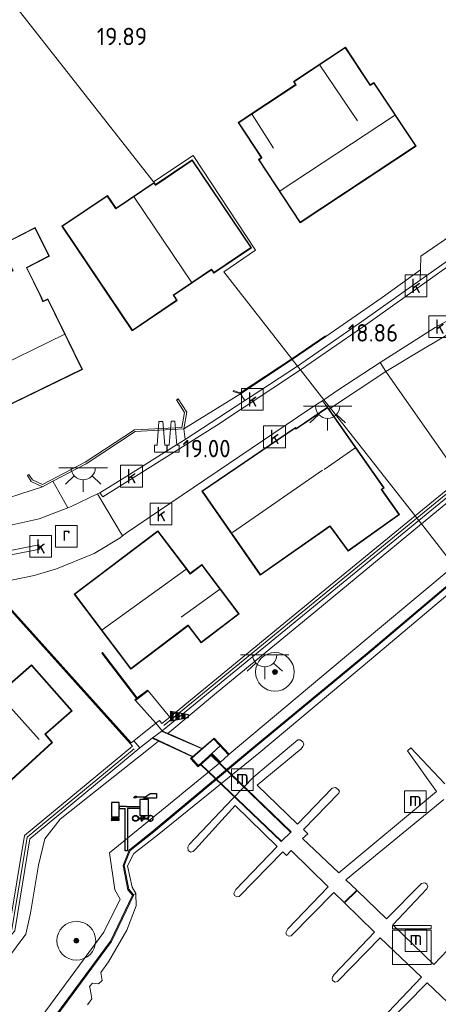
# Model space of a CAD drawing. Extents: x 196936 to 200438, y 361224 to 364196.
# Tile 104 of 256: x 197962 to 198005, y 363268 to 363370. Entities that reach past the tile are written whole.
import ezdxf
from ezdxf.enums import TextEntityAlignment as Align

# ---------------------------------------------------------------- set-up
doc = ezdxf.new("R2010")
doc.units = 0
for name, color, linetype, lineweight in [('B-ME-BV-GELEIDECONSTRUCTIE-S', 210, 'Continuous', 25), ('B-ME-GK-BESCHOEIING_DAMWAND-GV', 130, 'Continuous', 18), ('B-ME-GR-BOOM-S', 90, 'Continuous', 25), ('B-ME-GR-BOUWLAND_BRAAKLIGGEND-GV', 200, 'Continuous', 13), ('B-ME-GR-GRAS-GV', 60, 'Continuous', 13), ('B-ME-GR-RIET-GV', 120, 'Continuous', 13), ('B-ME-GW-TALUD_KRUIN-G', 90, 'Continuous', 18), ('B-ME-GW-TALUD_TEEN-G', 90, 'Continuous', 18), ('B-ME-IE-MEUBILAIR_WATERWEGMEUBILAIR-S', 150, 'Continuous', 25), ('B-ME-IE-MEUBILAIR_WEGMEUBILAIR-S', 7, 'Continuous', 25), ('B-ME-IE-TERREINAFSCHEIDING_KUNSTMATIG_HEKWERK-G', 20, 'IE-TERREINAFSCHEIDING-KUNSTMATIG', 18), ('B-ME-IE-TERREINAFSCHEIDING_KUNSTMATIG_MUUR-G', 90, 'IE-TERREINAFSCHEIDING-KUNSTMATIG-DICHT', 18), ('B-ME-IE-TERREINAFSCHEIDING_KUNSTMATIG_MUUR-GV', 90, 'Continuous', 18), ('B-ME-KG-KADASTRAAL_DAKRAND-G', 170, 'Continuous', 18), ('B-ME-KG-KADASTRAAL_NOK-G', 10, 'Continuous', 18), ('B-ME-KW-KUNSTWERK_BRUG-GV', 170, 'Continuous', 18), ('B-ME-KW-KUNSTWERK_STEIGER-GV', 170, 'Continuous', 18), ('B-ME-OB-BEKLEDING_BETON-GV', 253, 'Continuous', 18), ('B-ME-OB-OEVERVOORZIENING-G', 7, 'Continuous', 18), ('B-ME-OG-BEBOUWING_TRAP-GV', 7, 'Continuous', 18), ('B-ME-OG-BEBOUWING_WONINGBOUW-GV', 7, 'Continuous', 18), ('B-ME-OG-HOOGTEPUNT-S', 7, 'Continuous', 25), ('B-ME-OG-TERREIN_GROEN_TUIN-GV', 7, 'Continuous', 18), ('B-ME-OG-WATER_HAVEN-GV', 170, 'Continuous', 18), ('B-ME-RI-GWA_KOLK-S', 30, 'Continuous', 25), ('B-ME-RI-GWA_RIOOLPUT-S', 30, 'Continuous', 25), ('B-ME-VH-GOOT-GV', 170, 'Continuous', 18), ('B-ME-VH-VERHARDING_ASFALT-GV', 252, 'Continuous', 18), ('B-ME-VH-VERHARDING_BETON-GV', 252, 'Continuous', 18), ('B-ME-VH-VERHARDING_STRAATBAKSTEEN-GV', 252, 'Continuous', 18), ('B-ME-VH-VERHARDING_TEGEL-GV', 252, 'Continuous', 18)]:
    doc.layers.add(name, color=color, linetype=linetype, lineweight=lineweight)
doc.styles.add('NLCS-ISO', font='NLCS-ISO.ttf')
doc.styles.add('NLCS-ISO-ANNOTATIVE-T18', font='NLCS-ISO.ttf', dxfattribs={"height": 1.8})
doc.linetypes.add('IE-TERREINAFSCHEIDING-KUNSTMATIG', pattern='A,4,[82,NLCS.SHX,S=0.75,R=90,X=0,Y=0],4,-2', length=10)
doc.linetypes.add('IE-TERREINAFSCHEIDING-KUNSTMATIG-DICHT', pattern='A,8,-1,[82,NLCS.SHX,S=0.75,R=90,X=0,Y=0],-1', length=10)

# ---------------------------------------------------------------- blocks, each defined once
blk = doc.blocks.new('SAL-HOOGTELABEL-SO')
at = {"color": 0, "linetype": 'ByBlock', "lineweight": -2, "style": 'NLCS-ISO-ANNOTATIVE-T18'}
blk.add_attdef('HOOGTE', text='', height=1.8, dxfattribs=at).set_placement((2.79, 0), align=Align.RIGHT)
blk = doc.blocks.new('SIE-WEG_GELEIDECONSTRUCTIE-SO')
at = {"color": 0, "linetype": 'ByBlock', "lineweight": 18}
blk.add_lwpolyline([(0.4, -0.87), (0.2, 1.59), (-0.2, 1.59), (-0.4, -0.87), (-0.65, -0.87), (-0.65, -1.59), (0.65, -1.59), (0.65, -0.87)], close=True, dxfattribs=at)
blk = doc.blocks.new('SGR-BOOM_01-SO')
at = {"linetype": 'ByBlock', "lineweight": 18}
h = blk.add_hatch(color=0, dxfattribs=at)
h.dxf.hatch_style = 1
edge = h.paths.add_edge_path()
edge.add_arc((0, 0), 0.25, 0, 360)
at = {"color": 0, "linetype": 'ByBlock', "lineweight": 18}
for radius in [2, 0.25]:
    blk.add_circle((0, 0), radius, dxfattribs=at)
blk = doc.blocks.new('SIE-WEERSTATION-SO')
for p, q in [((1.58, 0.9), (1.58, 1.16)), ((1.25, 0.83), (1.58, 0.83)), ((1.58, 0.57), (1.58, 0.83)), ((1.58, 0.83), (2.21, 0.83))]:
    blk.add_line(p, q)
for points in [[(1.84, 2.83), (1.84, 3.05), (1.03, 3.05), (1.03, 2.99), (0.76, 2.99), (0.9, 3.14), (1.04, 3.14), (1.04, 3.08), (1.97, 3.08), (2.45, 3.43), (3.12, 3.43), (3.12, 2.95), (1.94, 2.95), (1.94, 3.05), (1.89, 3.05), (1.89, 2.83)], [(0, 2.08), (-0.75, 2.08), (-0.75, 1.9), (-0.11, 1.9)], [(0, 2.08), (1.39, 2.08), (1.39, 1.9), (0.11, 1.9)], [(-0.83, 1.03), (-0.75, 0.93), (-1.53, 0.93), (-1.44, 1.03)], [(0.11, 1.9), (0.11, -2.5), (-0.11, -2.5), (-0.11, 1.9)], [(1.8, 1.16), (1.8, 0.9)], [(1.89, 1.16), (1.89, 0.9), (2.21, 0.9)], [(-0.81, 0.73), (-0.72, 0.63), (-1.55, 0.63), (-1.46, 0.73)], [(-0.82, 0.83), (-0.73, 0.73), (-1.54, 0.73), (-1.45, 0.83)], [(-0.83, 0.93), (-0.74, 0.83), (-1.53, 0.83), (-1.45, 0.93)], [(1.8, 0.9), (1.25, 0.9)]]:
    blk.add_lwpolyline(points)
for points in [[(-0.75, 2.5), (-1.52, 2.5), (-1.52, 1.03), (-0.75, 1.03)], [(1.39, 1.16), (2.3, 1.16), (2.3, 2.83), (1.39, 2.83)]]:
    blk.add_lwpolyline(points, close=True)
for radius in [0.301, 0.269]:
    blk.add_circle((0.95, 0.87), radius)
for centre, radius, start, end in [((1.44, 0.87), 0.331, 6.2443, 61.9052), ((2.51, 0.87), 0.301, 88.5175, 271.4825), ((1.44, 0.87), 0.331, 295.1403, 354.0594)]:
    blk.add_arc(centre, radius, start, end)
blk.add_ellipse((2.52, 0.87), major_axis=(0, 0.301), ratio=0.744681)
blk = doc.blocks.new('SIE-WATER_MEERPAAL-SO')
at = {"color": 0, "linetype": 'ByBlock', "lineweight": 18}
blk.add_lwpolyline([(-1.12, -1.12), (1.12, -1.12), (1.12, 1.12), (-1.12, 1.12)], close=True, dxfattribs=at)
at = {"color": 0, "linetype": 'ByBlock', "lineweight": 18, "style": 'NLCS-ISO'}
blk.add_text('m', height=1.5, dxfattribs=at).set_placement((0, 0.28), align=Align.MIDDLE_CENTER)
blk = doc.blocks.new('SRI-PUT_INSPECTIEPUT_RIOOLPUT-SO')
at = {"color": 0, "linetype": 'ByBlock', "lineweight": 18}
blk.add_lwpolyline([(-1.12, -1.12), (1.12, -1.12), (1.12, 1.12), (-1.12, 1.12)], close=True, dxfattribs=at)
at = {"color": 0, "linetype": 'ByBlock', "lineweight": 18, "style": 'NLCS-ISO'}
blk.add_text('r', height=1.5, dxfattribs=at).set_placement((0, 0.28), align=Align.MIDDLE_CENTER)
blk = doc.blocks.new('SRI-KOLK-SO')
at = {"color": 0, "linetype": 'ByBlock', "lineweight": 18}
blk.add_lwpolyline([(-1.125, -1.125), (1.125, -1.125), (1.125, 1.125), (-1.125, 1.125)], close=True, dxfattribs=at)
at = {"color": 0, "linetype": 'ByBlock', "lineweight": 18, "style": 'NLCS-ISO'}
blk.add_text('k', height=1.5, dxfattribs=at).set_placement((0, 0), align=Align.MIDDLE_CENTER)
blk = doc.blocks.new('SKL-ET_OV_LICHTPUNT-SO')
at = {"color": 0, "linetype": 'ByBlock', "lineweight": 18}
for points in [[(-1.25, 0), (-2.5, 0)], [(1.25, 0), (2.5, 0)], [(-0.92, -0.85), (-1.83, -1.7)], [(0.92, -0.85), (1.83, -1.7)], [(0, -1.25), (0, -2.5)]]:
    blk.add_lwpolyline(points, dxfattribs=at)
blk.add_lwpolyline([(0, 0), (1.25, 0, -1), (-1.25, 0)], format="xyb", close=True, dxfattribs=at)
blk = doc.blocks.new('SIE-WEG_WINDZAK-SO')
for points in [[(-0.91, -0.17), (-0.61, -0.11), (-0.61, 0.78), (-0.91, 0.83)], [(0, 0.67), (-0.3, 0.72), (-0.3, -0.06), (0, 0)], [(0.61, 0.56), (0.3, 0.61), (0.3, 0.06), (0.61, 0.11)]]:
    blk.add_hatch(color=0).paths.add_polyline_path(points)
at = {"color": 0}
for p, q in [((-0.91, 0.83), (0.91, 0.5)), ((-0.91, 0.83), (-0.91, -0.17)), ((-0.91, -0.17), (0.91, 0.17)), ((-0.61, -0.11), (-0.61, 0.78)), ((-0.3, -0.06), (-0.3, 0.72)), ((0, 0), (0, 0.67)), ((0.3, 0.06), (0.3, 0.61)), ((0.61, 0.11), (0.61, 0.56)), ((0.91, 0.5), (0.91, 0.17))]:
    blk.add_line(p, q, dxfattribs=at)
blk = doc.blocks.new('SKL-DATA_KAST-SO')
at = {"color": 0, "linetype": 'ByBlock', "lineweight": 18}
for points in [[(-2, 2), (2, 2), (2, 1.68), (-2, 1.68)], [(-2, 1.52), (2, 1.52), (2, -2), (-2, -2)]]:
    blk.add_lwpolyline(points, close=True, dxfattribs=at)

msp = doc.modelspace()

# ---------------------------------------------------------------- linework, layer by layer
at = {"layer": 'B-ME-GK-BESCHOEIING_DAMWAND-GV'}
for points in [[(197963.362, 363264.174, 14.872), (197970.991, 363274.491, 14.872), (197973.268, 363279.229, 14.872), (197972.78, 363279.791, 14.872), (197972.288, 363282.289, 14.872), (197972.922, 363283.88, 14.872), (197975.402, 363285.848, 14.845), (197985.745, 363294.492, 14.851), (197997.431, 363304.162, 14.806), (198007.132, 363312.347, 14.807)], [(198006.897, 363312.018, 14.565), (197997.495, 363304.086, 14.638), (197985.809, 363294.416, 14.497), (197975.466, 363285.77, 14.472), (197973.006, 363283.818, 14.472), (197972.392, 363282.279, 14.566), (197972.872, 363279.837, 14.551), (197973.356, 363279.268, 14.4), (197973.364, 363279.199, 14.4), (197971.077, 363274.439, 14.4), (197963.438, 363264.108, 14.4)]]:
    msp.add_polyline3d(points, dxfattribs=at)
at = {"layer": 'B-ME-GR-BOUWLAND_BRAAKLIGGEND-GV'}
msp.add_polyline3d([(198024.268, 363336.241, 18.779), (198007.122, 363322.215, 19.229), (197999.399, 363333.246, 19.001), (198003.275, 363335.598, 19.013), (198006.049, 363337.22, 19.028), (198008.44, 363338.505, 19.079), (198010.331, 363339.361, 19.076), (198012.485, 363339.977, 19.088), (198014.432, 363340.409, 19.079), (198016.894, 363340.633, 18.98), (198018.47, 363340.632, 18.899), (198020.818, 363340.22, 18.782), (198023.675, 363339.538, 18.605), (198024.944, 363339.308, 18.536), (198025.12, 363339.282, 18.545)], close=True, dxfattribs=at)
at = {"layer": 'B-ME-GR-GRAS-GV'}
for points in [[(198013.547, 363326.152, 18.094), (198003.074, 363317.535, 18.108), (198002.793, 363317.895, 17.978), (198024.791, 363335.898, 18.467)], [(197953.611, 363267.203, 18.763), (197961.112, 363275.555, 18.826), (197962.652, 363285.04, 18.646), (197974.004, 363294.409, 18.646), (197975.275, 363295.433, 18.653), (197975.934, 363295.127, 18.049), (197975.068, 363294.41, 18.036), (197965.794, 363287.05, 18.61), (197964.222, 363285.028, 18.603), (197963.558, 363282.314, 18.631), (197962.72, 363277.373, 18.628), (197962.234, 363275.21, 18.646), (197960.243, 363272.519, 18.665), (197952.323, 363263.892, 18.649)], [(197952.323, 363263.892, 18.649), (197960.243, 363272.519, 18.665), (197962.234, 363275.21, 18.646), (197962.72, 363277.373, 18.628), (197963.558, 363282.314, 18.631), (197964.222, 363285.028, 18.603), (197965.794, 363287.05, 18.61), (197975.068, 363294.41, 18.036), (197975.934, 363295.127, 18.049), (197979.445, 363293.497, 16.316), (197979.312, 363293.382, 16.324), (197979.238, 363293.316, 16.324), (197980.045, 363292.45, 15.938), (197981.434, 363293.712, 15.921), (197982.258, 363292.891, 14.849), (197978.358, 363289.683, 14.859), (197978.107, 363289.472, 14.863), (197970.887, 363283.591, 14.878), (197971.434, 363279.775, 14.875), (197971.986, 363278.808, 14.875), (197970.304, 363275.42, 14.875), (197962.281, 363264.523, 14.854)]]:
    msp.add_polyline3d(points, dxfattribs=at)
for points in [[(198036.558, 363330.691, 17.195), (198037.999, 363328.768, 17.034), (198038.757, 363327.049, 16.752), (198039.223, 363325.366, 16.321), (198039.393, 363324.134, 15.878), (198037.65, 363322.191, 14.859), (198030.784, 363326.971, 14.849), (198027.357, 363329.293, 14.886), (198025.565, 363328.899, 14.832), (198020.412, 363324.795, 14.865), (198012.238, 363318.031, 14.956), (198006.452, 363313.216, 14.963), (198003.448, 363317.058, 17.768), (198003.074, 363317.535, 18.108), (198013.547, 363326.152, 18.094), (198022.307, 363333.108, 18.144), (198025.667, 363335.401, 18.314), (198027.462, 363335.588, 18.239), (198030.008, 363334.942, 17.999), (198032.322, 363334.326, 17.891), (198034.616, 363332.383, 17.614)], [(197981.925, 363300.088, 18.139), (197976.891, 363295.919, 18.063), (197976.312, 363296.176, 18.828), (197976.703, 363296.493, 18.982), (198002.793, 363317.895, 17.978), (198003.074, 363317.535, 18.108), (197991.367, 363307.864, 18.12)], [(197998.528, 363306.59, 14.891), (197983.238, 363293.778, 14.891), (197981.689, 363295.439, 16.18), (197981.616, 363295.371, 16.18), (197980.454, 363294.368, 16.253), (197977.265, 363295.753, 18.019), (197976.891, 363295.919, 18.063), (197981.925, 363300.088, 18.139), (197991.367, 363307.864, 18.12), (198003.074, 363317.535, 18.108), (198003.448, 363317.058, 17.768), (198006.452, 363313.216, 14.963)]]:
    msp.add_polyline3d(points, close=True, dxfattribs=at)
at = {"layer": 'B-ME-GR-RIET-GV'}
msp.add_polyline3d([(197963.438, 363264.108, 14.4), (197971.077, 363274.439, 14.4), (197973.364, 363279.199, 14.4), (197973.356, 363279.268, 14.4), (197973.586, 363279.386, 14.4), (197973.648, 363278.13, 14.4), (197972.669, 363275.61, 14.4), (197970.771, 363272.343, 14.4), (197969.99, 363271.248, 14.4), (197970.123, 363270.405, 14.4), (197969.752, 363270.085, 14.4), (197969.117, 363270.146, 14.4), (197968.819, 363269.817, 14.4), (197968.895, 363269.55, 14.4), (197969.061, 363268.538, 14.4), (197968.597, 363267.917, 14.4)], dxfattribs=at)
at = {"layer": 'B-ME-GW-TALUD_KRUIN-G'}
for points in [[(198039.393, 363324.134, 15.878), (198039.223, 363325.366, 16.321), (198038.757, 363327.049, 16.752), (198037.999, 363328.768, 17.034), (198036.558, 363330.691, 17.195), (198034.616, 363332.383, 17.614), (198032.322, 363334.326, 17.891), (198030.008, 363334.942, 17.999), (198027.462, 363335.588, 18.239), (198025.667, 363335.401, 18.314), (198022.307, 363333.108, 18.144), (198013.547, 363326.152, 18.094), (198003.074, 363317.535, 18.108)], [(198003.074, 363317.535, 18.108), (197991.367, 363307.864, 18.12), (197981.925, 363300.088, 18.139)], [(197981.925, 363300.088, 18.139), (197976.891, 363295.919, 18.063)], [(197975.934, 363295.127, 18.049), (197975.068, 363294.41, 18.036), (197965.794, 363287.05, 18.61)], [(197965.794, 363287.05, 18.61), (197964.222, 363285.028, 18.603), (197963.558, 363282.314, 18.631), (197962.72, 363277.373, 18.628), (197962.234, 363275.21, 18.646), (197960.243, 363272.519, 18.665), (197952.323, 363263.892, 18.649), (197946.903, 363257.944, 18.621), (197942.842, 363253.463, 18.37), (197937.908, 363248.029, 18.392), (197935.37, 363244.624, 18.157), (197935.172, 363242.313, 18.277), (197937.003, 363236.393, 18.301), (197938.777, 363231.541, 18.33), (197939.165, 363230.464, 18.316), (197939.069, 363229.699, 18.277), (197938.662, 363229.276, 18.351), (197933.699, 363227.415, 18.4), (197924.184, 363223.451, 18.503), (197918.387, 363220.533, 18.529), (197912.583, 363217.871, 18.427)]]:
    msp.add_polyline3d(points, dxfattribs=at)
at = {"layer": 'B-ME-GW-TALUD_TEEN-G'}
for points in [[(198006.452, 363313.216, 14.963), (197998.528, 363306.59, 14.891), (197983.238, 363293.778, 14.891)], [(197982.258, 363292.891, 14.849), (197978.358, 363289.683, 14.859)], [(197978.358, 363289.683, 14.859), (197978.107, 363289.472, 14.863), (197970.887, 363283.591, 14.878), (197971.434, 363279.775, 14.875), (197971.986, 363278.808, 14.875)], [(197971.986, 363278.808, 14.875), (197970.304, 363275.42, 14.875), (197962.281, 363264.523, 14.854), (197952.321, 363254.572, 14.833), (197940.857, 363243.265, 14.851), (197940.476, 363242.579, 14.851), (197942.795, 363234.049, 14.881), (197946.064, 363227.886, 14.905)]]:
    msp.add_polyline3d(points, dxfattribs=at)
at = {"layer": 'B-ME-IE-TERREINAFSCHEIDING_KUNSTMATIG_HEKWERK-G'}
for points in [[(197973.672, 363299.589, 18.984), (197970.155, 363304.189, 19.051)], [(197976.318, 363296.119, 18.806), (197977.245, 363295.707, 18.019), (197980.361, 363294.354, 16.253)], [(197979.418, 363293.564, 16.327), (197975.374, 363295.442, 18.653)], [(197980.547, 363294.382, 16.253), (197981.611, 363295.303, 16.185)], [(197981.687, 363295.368, 16.18), (197982.333, 363294.675, 16.246), (197983.166, 363293.781, 14.891)], [(197980.547, 363294.382, 16.253), (197979.386, 363293.376, 16.322)], [(197981.434, 363293.784, 16.281), (197980.048, 363292.521, 16.367), (197979.311, 363293.31, 16.326)], [(197981.38, 363293.651, 16.252), (197989.541, 363285.76, 14.909)], [(197982.259, 363292.959, 14.852), (197981.434, 363293.784, 16.281)], [(197988.593, 363284.821, 15.002), (197980.355, 363292.712, 16.249)]]:
    msp.add_polyline3d(points, dxfattribs=at)
at = {"layer": 'B-ME-IE-TERREINAFSCHEIDING_KUNSTMATIG_MUUR-G'}
for points in [[(197976.498, 363296.716, 20.572), (198001.436, 363317.161, 20.501), (198002.607, 363318.121, 20.498), (198024.533, 363336.062, 20.498), (198025.612, 363339.894, 20.498)], [(197974.797, 363300.306, 19.758), (197973.715, 363299.497, 19.736)], [(197973.418, 363294.321, 20.533), (197962.372, 363285.194, 20.548), (197960.821, 363275.689, 20.545), (197958.585, 363273.188, 20.539), (197958.481, 363272.885, 20.662), (197932.823, 363244.446, 20.557), (197936.864, 363230.575, 20.563), (197912.674, 363218.355, 20.587)]]:
    msp.add_polyline3d(points, dxfattribs=at)
at = {"layer": 'B-ME-IE-TERREINAFSCHEIDING_KUNSTMATIG_MUUR-GV'}
for points in [[(198024.791, 363335.898, 18.467), (198002.793, 363317.895, 17.978), (198002.414, 363318.356, 19.322), (198007.122, 363322.215, 19.229), (198024.268, 363336.241, 18.779), (198025.12, 363339.282, 18.545), (198025.321, 363339.998, 18.552), (198024.998, 363340.11, 18.535), (198025.074, 363340.481, 18.515), (198025.537, 363340.344, 18.452), (198026, 363340.206, 18.389)], [(197993.216, 363336.866, 18.902), (197989.745, 363334.499, 18.822), (197989.683, 363334.578, 19.173), (197993.16, 363336.949, 19.213)], [(197989.745, 363334.499, 18.822), (197984.386, 363330.953, 18.954), (197983.632, 363331.205, 19.142), (197983.663, 363331.3, 19.174), (197984.371, 363331.063, 19.201), (197989.683, 363334.578, 19.173)], [(197965.04, 363321.927, 19.115), (197963.959, 363321.366, 19.171), (197962.8, 363321.922, 19.325), (197962.406, 363322.533, 19.391), (197962.574, 363322.641, 19.53), (197962.937, 363322.078, 19.535), (197963.955, 363321.59, 19.468), (197968.374, 363323.884, 19.43), (197973.476, 363327.247, 19.425), (197978.349, 363327.465, 19.427), (197978.638, 363329.024, 19.432), (197977.791, 363330.314, 19.464), (197977.958, 363330.424, 19.464), (197978.849, 363329.067, 19.245), (197978.567, 363327.345, 19.135), (197973.54, 363327.05, 19.133), (197968.475, 363323.711, 19.083)], [(198002.793, 363317.895, 17.978), (197976.703, 363296.493, 18.982), (197976.312, 363296.176, 18.828), (197975.673, 363296.975, 18.982), (197976.026, 363297.244, 19.393), (197976.284, 363296.932, 19.393), (197977.104, 363297.604, 19.764), (197991.967, 363309.79, 19.387), (198002.414, 363318.356, 19.322)], [(197970.164, 363304.259, 19.707), (197973.742, 363299.58, 19.728), (197974.807, 363300.376, 19.759), (197974.867, 363300.296, 19.759), (197973.746, 363299.457, 19.208), (197973.569, 363299.311, 19.013), (197973.502, 363299.385, 19.013), (197973.663, 363299.519, 18.984), (197970.085, 363304.198, 19.052)], [(197983.238, 363293.778, 14.891), (197983.164, 363293.711, 14.891), (197982.297, 363294.64, 16.246), (197981.616, 363295.371, 16.18), (197981.689, 363295.439, 16.18)], [(197981.436, 363293.853, 16.337), (197982.332, 363292.958, 14.849), (197982.258, 363292.891, 14.849), (197981.434, 363293.712, 15.921), (197980.045, 363292.45, 15.938), (197979.238, 363293.316, 16.324), (197979.312, 363293.382, 16.324), (197980.051, 363292.591, 16.367)]]:
    msp.add_polyline3d(points, close=True, dxfattribs=at)
msp.add_polyline3d([(197948.163, 363261.761, 19.03), (197958.319, 363273.032, 19.48), (197958.167, 363273.177, 19.48), (197960.54, 363275.825, 19.48), (197962.097, 363285.368, 19.714), (197973.268, 363294.581, 19.562), (197973.031, 363294.86, 19.543), (197960.179, 363309.184, 19.127), (197960.253, 363309.251, 19.094), (197973.105, 363294.927, 18.988), (197973.394, 363295.154, 18.988), (197974.004, 363294.409, 18.646), (197962.652, 363285.04, 18.646), (197961.112, 363275.555, 18.826), (197953.611, 363267.203, 18.763)], dxfattribs=at)
at = {"layer": 'B-ME-KG-KADASTRAAL_DAKRAND-G'}
for points in [[(197997.773, 363362.755, 24.709), (197998.155, 363363.008, 24.705), (198002.446, 363356.523, 24.925), (197990.572, 363348.667, 24.893), (197986.312, 363355.106, 24.893), (197986.613, 363355.305, 24.857), (197986.585, 363355.346, 21.926), (197984.218, 363358.924, 21.926), (197985.562, 363359.813, 22.913), (197990.097, 363362.813, 22.913), (197990.138, 363362.841, 24.261), (197989.933, 363363.151, 24.261), (197995.204, 363366.638, 24.261)], [(197981.646, 363343.455, 22.687), (197981.434, 363343.769, 22.687), (197981.406, 363343.81, 24.81), (197977.444, 363341.138, 24.463), (197977.472, 363341.097, 22.74), (197977.807, 363340.601, 22.74), (197973.25, 363337.528, 22.735), (197966.027, 363348.24, 22.689), (197970.651, 363351.357, 22.712), (197971.513, 363350.079, 22.712), (197971.541, 363350.038, 24.703), (197975.469, 363352.687, 24.593), (197975.618, 363352.466, 24.608), (197975.66, 363352.494, 22.687), (197979.409, 363355.022, 22.687), (197985.47, 363346.033, 22.702)], [(197964.02, 363340.45, 25.099), (197964.504, 363340.698, 25.099), (197968.036, 363333.499, 25.023), (197959.767, 363329.48, 25.023), (197956.192, 363336.637, 25.033), (197960.421, 363338.748, 25.033), (197960.175, 363339.304, 22.526), (197958.649, 363342.489, 22.534), (197960.937, 363343.641, 22.534), (197959.681, 363346.247, 22.534), (197963.193, 363348.037, 22.534), (197964.626, 363345.175, 22.524), (197962.304, 363343.979, 22.524), (197963.719, 363341.092, 22.529)], [(197995.51, 363314.777, 21.86), (197993.82, 363317.077, 22.574), (197993.625, 363317.343, 23.813), (197986.458, 363312.323, 23.813), (197980.49, 363320.895, 24.067), (197990.052, 363327.405, 24.078), (197990.119, 363327.304, 22.95), (197993.376, 363329.501, 22.938), (197999.145, 363321.25, 22.87), (197998.907, 363321.076, 22.87), (198000.742, 363318.494, 21.835)], [(197979.19, 363312.361, 26.22), (197979.23, 363312.391, 23.061), (197980.408, 363313.281, 23.061), (197984.205, 363308.251, 22.522), (197980.34, 363305.334, 22.645), (197979.009, 363307.098, 24.418), (197978.969, 363307.068, 22.885), (197973.078, 363302.621, 22.885), (197967.297, 363310.281, 22.813), (197975.874, 363316.755, 22.744)], [(197960.798, 363291.182, 25.55), (197955.279, 363293.156, 25.558), (197955.697, 363294.332, 25.559), (197952.468, 363295.511, 22.919), (197954.596, 363301.355, 22.887), (197958.202, 363300.041, 25.285), (197959.735, 363300.202, 25.286), (197962.819, 363302.931, 22.995), (197966.951, 363298.26, 23.068), (197964.211, 363295.832, 25.492), (197964.945, 363294.982, 25.527)]]:
    msp.add_polyline3d(points, close=True, dxfattribs=at)
at = {"layer": 'B-ME-KG-KADASTRAAL_NOK-G'}
for points in [[(197996.48, 363359.125, 26.155), (197992.593, 363364.851, 26.167)], [(197985.589, 363359.771, 22.914), (197987.788, 363356.282, 22.927)], [(197988.493, 363351.912, 26.707), (198000.304, 363359.669, 26.838)], [(197973.428, 363351.25, 27.124), (197979.338, 363342.476, 27.135)], [(197966.207, 363337.056, 27.773), (197958.022, 363333.095, 27.773)], [(197996.199, 363325.337, 26.842), (197993.03, 363323.133, 26.842)], [(197983.564, 363316.647, 28.012), (197992.85, 363323.081, 28.009)], [(197970.133, 363306.607, 26.753), (197978.772, 363312.832, 26.634)], [(197978.29, 363307.906, 25.356), (197982.237, 363310.775, 25.289)], [(197959.432, 363299.944, 26.836), (197963.613, 363295.277, 26.791)]]:
    msp.add_polyline3d(points, dxfattribs=at)
at = {"layer": 'B-ME-KW-KUNSTWERK_BRUG-GV'}
msp.add_polyline3d([(197989.613, 363285.76, 14.909), (197988.594, 363284.752, 15.002), (197980.282, 363292.713, 16.249), (197981.381, 363293.72, 16.252)], close=True, dxfattribs=at)
at = {"layer": 'B-ME-KW-KUNSTWERK_STEIGER-GV'}
for points in [[(198005.369, 363289.078, 14.815), (197995.268, 363280.819, 14.815), (197996.394, 363279.735, 14.815), (197995.101, 363278.469, 14.884), (197994.032, 363279.515, 14.886), (197989.633, 363275.041, 14.906), (197989.387, 363274.98, 14.906), (197989.133, 363275.14, 14.906), (197989.084, 363275.33, 14.908), (197989.138, 363275.469, 14.908), (197989.282, 363275.744, 14.906), (197993.438, 363280.096, 14.866), (197989.623, 363283.827, 14.795), (197989.142, 363283.325, 14.795), (197988.774, 363283.681, 14.874), (197984.272, 363279.102, 14.894), (197984.026, 363279.041, 14.894), (197983.772, 363279.201, 14.894), (197983.723, 363279.391, 14.896), (197983.777, 363279.53, 14.896), (197983.921, 363279.805, 14.894), (197988.175, 363284.26, 14.853), (197983.833, 363288.46, 14.775), (197979.744, 363283.965, 14.892), (197979.514, 363283.724, 14.922), (197979.235, 363283.668, 14.93), (197979.003, 363283.843, 14.938), (197978.956, 363284.193, 14.94), (197979.089, 363284.458, 14.922), (197983.607, 363289.19, 14.881), (197985.761, 363291.442, 14.86), (197990.325, 363295.243, 14.876), (197990.565, 363295.267, 14.881), (197990.828, 363295.052, 14.886), (197990.924, 363294.804, 14.888), (197990.821, 363294.563, 14.891), (197990.646, 363294.331, 14.891), (197986.107, 363290.582, 14.845), (197990.281, 363286.533, 14.855), (197993.857, 363290.276, 14.865), (197994.208, 363290.323, 14.865), (197994.492, 363290.124, 14.868), (197994.617, 363289.963, 14.865), (197994.554, 363289.753, 14.865), (197990.901, 363285.983, 14.848), (197991.357, 363285.562, 14.85), (197990.804, 363285.069, 14.85), (197994.532, 363281.512, 14.865), (198004.636, 363289.935, 14.855), (198001.622, 363294.11, 14.787), (198001.988, 363294.426, 14.792), (198005.495, 363290.698, 14.817)], [(197998.94, 363266.44, 14.932), (198003.071, 363270.766, 14.892), (197998.827, 363274.827, 14.899), (197994.399, 363270.324, 14.919), (197994.153, 363270.263, 14.919), (197993.899, 363270.423, 14.919), (197993.85, 363270.613, 14.921), (197993.904, 363270.752, 14.921), (197994.048, 363271.027, 14.919), (197998.231, 363275.408, 14.879), (197995.137, 363278.434, 14.884), (197996.431, 363279.701, 14.815), (197999.478, 363276.766, 14.815), (198003.081, 363280.434, 14.841), (198003.421, 363280.508, 14.851), (198003.622, 363280.374, 14.851), (198003.718, 363280.126, 14.854), (198003.631, 363279.864, 14.854), (198000.114, 363276.168, 14.851), (198004.355, 363272.074, 14.856), (198007.957, 363275.869, 14.856)], [(198007.194, 363266.821, 14.902), (198003.672, 363270.192, 14.913), (197999.291, 363265.737, 14.932)]]:
    msp.add_polyline3d(points, dxfattribs=at)
at = {"layer": 'B-ME-OB-BEKLEDING_BETON-GV'}
msp.add_polyline3d([(197973.586, 363279.386, 14.4), (197973.356, 363279.268, 14.4), (197972.872, 363279.837, 14.551), (197972.392, 363282.279, 14.566), (197973.006, 363283.818, 14.472), (197975.466, 363285.77, 14.472), (197985.809, 363294.416, 14.497), (197997.495, 363304.086, 14.638), (198006.897, 363312.018, 14.565), (198007.304, 363311.527, 14.4), (197997.915, 363303.613, 14.4), (197986.275, 363293.882, 14.4), (197975.822, 363285.412, 14.4), (197973.379, 363283.54, 14.4), (197972.751, 363282.25, 14.4), (197973.219, 363280.05, 14.4)], close=True, dxfattribs=at)
at = {"layer": 'B-ME-OB-OEVERVOORZIENING-G'}
msp.add_polyline3d([(197963.438, 363264.108, 14.4), (197971.077, 363274.439, 14.4), (197973.364, 363279.199, 14.4), (197973.356, 363279.268, 14.4), (197973.586, 363279.386, 14.4), (197973.219, 363280.05, 14.4), (197972.751, 363282.25, 14.4), (197973.379, 363283.54, 14.4), (197975.822, 363285.412, 14.4), (197986.275, 363293.882, 14.4), (197997.915, 363303.613, 14.4), (198007.304, 363311.527, 14.4)], dxfattribs=at)
at = {"layer": 'B-ME-OG-BEBOUWING_TRAP-GV'}
for points in [[(197977.104, 363297.604, 19.764), (197976.284, 363296.932, 19.393), (197976.026, 363297.244, 19.393), (197975.673, 363296.975, 18.982), (197973.569, 363299.311, 19.013), (197973.746, 363299.457, 19.208), (197974.867, 363300.296, 19.759)], [(197980.454, 363294.368, 16.253), (197979.445, 363293.497, 16.316), (197975.934, 363295.127, 18.049), (197975.275, 363295.433, 18.653), (197976.312, 363296.176, 18.828), (197976.891, 363295.919, 18.063), (197977.265, 363295.753, 18.019)], [(197983.164, 363293.711, 14.891), (197982.332, 363292.958, 14.849), (197981.436, 363293.853, 16.337), (197982.297, 363294.64, 16.246)]]:
    msp.add_polyline3d(points, close=True, dxfattribs=at)
at = {"layer": 'B-ME-OG-BEBOUWING_WONINGBOUW-GV'}
for points in [[(197995.218, 363366.708, 19.561), (197997.787, 363362.824, 19.435), (197998.17, 363363.077, 19.435), (198002.515, 363356.509, 19.435), (197990.558, 363348.598, 19.435), (197986.243, 363355.12, 19.435), (197986.543, 363355.319, 19.435), (197984.149, 363358.938, 19.594), (197990.069, 363362.855, 19.615), (197989.864, 363363.165, 19.611)], [(197979.422, 363355.092, 19.734), (197985.54, 363346.02, 19.734), (197981.633, 363343.385, 19.734), (197981.393, 363343.741, 19.734), (197977.514, 363341.125, 19.734), (197977.876, 363340.587, 19.734), (197973.237, 363337.459, 19.734), (197965.958, 363348.253, 19.734), (197970.665, 363351.427, 19.734), (197971.555, 363350.107, 19.734), (197975.483, 363352.756, 19.734), (197975.631, 363352.536, 19.734)], [(197963.764, 363341.114, 19.697), (197964.043, 363340.518, 19.697), (197964.527, 363340.765, 19.697), (197968.103, 363333.476, 19.697), (197959.744, 363329.414, 19.697), (197956.125, 363336.659, 19.697), (197960.355, 363338.771, 19.697), (197960.13, 363339.283, 19.697), (197958.583, 363342.511, 19.697), (197960.871, 363343.663, 19.697), (197959.615, 363346.269, 19.697), (197963.215, 363348.104, 19.697), (197964.693, 363345.153, 19.697), (197962.37, 363343.957, 19.697)], [(197993.545, 363329.347, 19.081), (197999.214, 363321.239, 19.422), (197998.977, 363321.065, 19.449), (198000.812, 363318.483, 19.414), (197995.499, 363314.708, 19.342), (197993.782, 363317.044, 19.401), (197993.62, 363317.278, 19.401), (197986.446, 363312.253, 19.347), (197980.42, 363320.907, 18.997), (197990.066, 363327.475, 18.934), (197990.133, 363327.374, 18.984), (197993.389, 363329.57, 19.165)], [(197975.884, 363316.825, 18.997), (197979.2, 363312.431, 19.449), (197980.418, 363313.351, 19.401), (197984.275, 363308.241, 19.7), (197980.331, 363305.264, 19.7), (197979, 363307.028, 19.7), (197973.069, 363302.551, 19.7), (197967.227, 363310.291, 19.122)], [(197962.821, 363303.003, 19.522), (197967.02, 363298.256, 19.522), (197964.278, 363295.831, 19.522), (197965.015, 363294.978, 19.522), (197960.809, 363291.126, 19.522), (197955.215, 363293.126, 19.522), (197955.635, 363294.307, 19.522), (197952.405, 363295.486, 19.522), (197954.568, 363301.422, 19.522), (197958.211, 363300.091, 19.522), (197959.712, 363300.249, 19.522)]]:
    msp.add_polyline3d(points, close=True, dxfattribs=at)
at = {"layer": 'B-ME-OG-TERREIN_GROEN_TUIN-GV'}
for points in [[(198005.961, 363347.192, 19.033), (198003.018, 363345.167, 19.033), (198002.968, 363343.729, 18.975), (197999.029, 363340.877, 18.927), (197993.216, 363336.866, 18.902), (197993.16, 363336.949, 19.213), (197989.683, 363334.578, 19.173), (197982.69, 363343.53, 19.724), (197985.936, 363345.765, 19.76), (197979.509, 363355.553, 19.76), (197975.439, 363352.817, 19.751), (197960.951, 363371.268, 20.663), (197971.516, 363378.089, 20.447), (197964.379, 363389.517, 20.405), (197979.862, 363400.085, 20.168), (197996.124, 363414.119, 20.168), (198003.017, 363419.699, 20.432), (198019.721, 363413.78, 19.917)], [(197960.951, 363371.268, 20.663), (197975.439, 363352.817, 19.751), (197979.509, 363355.553, 19.76), (197985.936, 363345.765, 19.76), (197982.69, 363343.53, 19.724), (197989.683, 363334.578, 19.173), (197984.371, 363331.063, 19.201), (197983.663, 363331.3, 19.174), (197983.632, 363331.205, 19.142), (197984.386, 363330.953, 18.954), (197978.567, 363327.345, 19.135), (197978.849, 363329.067, 19.245), (197977.958, 363330.424, 19.464), (197977.791, 363330.314, 19.464), (197978.638, 363329.024, 19.432), (197978.349, 363327.465, 19.427), (197973.476, 363327.247, 19.425), (197968.374, 363323.884, 19.43), (197963.955, 363321.59, 19.468), (197962.937, 363322.078, 19.535), (197962.574, 363322.641, 19.53), (197962.406, 363322.533, 19.391), (197962.8, 363321.922, 19.325), (197963.959, 363321.366, 19.171), (197958, 363319.431, 19.293)], [(197959.562, 363311.49, 19.081), (197963.102, 363312.212, 19.129), (197965.423, 363312.908, 19.111), (197969.306, 363314.48, 19.06), (197971.967, 363316.092, 19.03), (197972.213, 363316.291, 19.029), (197972.62, 363316.621, 19.003), (197978.364, 363320.485, 18.934), (197991.45, 363329.322, 18.907), (197992.524, 363330.021, 18.95), (197992.858, 363330.239, 18.964), (197993.389, 363329.57, 19.165), (197990.133, 363327.374, 18.984), (197990.066, 363327.475, 18.934), (197980.42, 363320.907, 18.997), (197986.446, 363312.253, 19.347), (197993.62, 363317.278, 19.401), (197993.782, 363317.044, 19.401), (197995.499, 363314.708, 19.342), (198000.812, 363318.483, 19.414), (197998.977, 363321.065, 19.449), (197999.214, 363321.239, 19.422), (197993.545, 363329.347, 19.081), (197993.702, 363329.456, 19.016), (198002.414, 363318.356, 19.322), (197991.967, 363309.79, 19.387), (197977.104, 363297.604, 19.764), (197974.867, 363300.296, 19.759), (197974.807, 363300.376, 19.759), (197973.742, 363299.58, 19.728), (197970.164, 363304.259, 19.707), (197970.085, 363304.198, 19.052), (197973.663, 363299.519, 18.984), (197973.502, 363299.385, 19.013), (197973.569, 363299.311, 19.013), (197975.673, 363296.975, 18.982), (197973.394, 363295.154, 18.988), (197973.105, 363294.927, 18.988), (197960.253, 363309.251, 19.094)], [(197960.179, 363309.184, 19.127), (197973.031, 363294.86, 19.543), (197973.268, 363294.581, 19.562), (197962.097, 363285.368, 19.714), (197960.54, 363275.825, 19.48)]]:
    msp.add_polyline3d(points, dxfattribs=at)
for points in [[(197984.149, 363358.938, 19.594), (197986.543, 363355.319, 19.435), (197986.243, 363355.12, 19.435), (197990.558, 363348.598, 19.435), (198002.515, 363356.509, 19.435), (197998.17, 363363.077, 19.435), (197997.787, 363362.824, 19.435), (197995.218, 363366.708, 19.561), (197989.864, 363363.165, 19.611), (197990.069, 363362.855, 19.615)], [(197979.422, 363355.092, 19.734), (197975.631, 363352.536, 19.734), (197975.483, 363352.756, 19.734), (197971.555, 363350.107, 19.734), (197970.665, 363351.427, 19.734), (197965.958, 363348.253, 19.734), (197973.237, 363337.459, 19.734), (197977.876, 363340.587, 19.734), (197977.514, 363341.125, 19.734), (197981.393, 363343.741, 19.734), (197981.633, 363343.385, 19.734), (197985.54, 363346.02, 19.734)], [(197968.103, 363333.476, 19.697), (197964.527, 363340.765, 19.697), (197964.043, 363340.518, 19.697), (197963.764, 363341.114, 19.697), (197962.37, 363343.957, 19.697), (197964.693, 363345.153, 19.697), (197963.215, 363348.104, 19.697), (197959.615, 363346.269, 19.697), (197960.871, 363343.663, 19.697), (197958.583, 363342.511, 19.697), (197960.13, 363339.283, 19.697), (197960.355, 363338.771, 19.697), (197956.125, 363336.659, 19.697), (197959.744, 363329.414, 19.697)], [(198007.122, 363322.215, 19.229), (198002.414, 363318.356, 19.322), (197993.702, 363329.456, 19.016), (197999.399, 363333.246, 19.001)], [(197967.227, 363310.291, 19.122), (197973.069, 363302.551, 19.7), (197979, 363307.028, 19.7), (197980.331, 363305.264, 19.7), (197984.275, 363308.241, 19.7), (197980.418, 363313.351, 19.401), (197979.2, 363312.431, 19.449), (197975.884, 363316.825, 18.997)], [(197962.821, 363303.003, 19.522), (197959.712, 363300.249, 19.522), (197958.211, 363300.091, 19.522), (197954.568, 363301.422, 19.522), (197952.405, 363295.486, 19.522), (197955.635, 363294.307, 19.522), (197955.215, 363293.126, 19.522), (197960.809, 363291.126, 19.522), (197965.015, 363294.978, 19.522), (197964.278, 363295.831, 19.522), (197967.02, 363298.256, 19.522)]]:
    msp.add_polyline3d(points, close=True, dxfattribs=at)
at = {"layer": 'B-ME-OG-WATER_HAVEN-GV'}
msp.add_polyline3d([(197968.597, 363267.917, 14.4), (197969.061, 363268.538, 14.4), (197968.895, 363269.55, 14.4), (197968.819, 363269.817, 14.4), (197969.117, 363270.146, 14.4), (197969.752, 363270.085, 14.4), (197970.123, 363270.405, 14.4), (197969.99, 363271.248, 14.4), (197970.771, 363272.343, 14.4), (197972.669, 363275.61, 14.4), (197973.648, 363278.13, 14.4), (197973.586, 363279.386, 14.4), (197973.219, 363280.05, 14.4), (197972.751, 363282.25, 14.4), (197973.379, 363283.54, 14.4), (197975.822, 363285.412, 14.4), (197986.275, 363293.882, 14.4), (197997.915, 363303.613, 14.4), (198007.304, 363311.527, 14.4)], dxfattribs=at)
at = {"layer": 'B-ME-VH-GOOT-GV'}
for points in [[(198006.049, 363344.269, 18.905), (197996.973, 363337.841, 18.86), (197990.58, 363333.433, 18.823), (197990.569, 363333.447, 18.823), (197990.285, 363333.808, 18.823), (197996.687, 363338.251, 18.86), (198002.931, 363342.674, 18.909), (198005.753, 363344.672, 18.905)], [(197877.976, 363337.951, 20.212), (197887.522, 363334.475, 20.095), (197897.004, 363331.008, 19.901), (197911.836, 363325.918, 19.582), (197917.98, 363323.733, 19.425), (197927.465, 363320.266, 19.255), (197937.873, 363316.654, 19.15), (197944.282, 363314.616, 19.086), (197948.357, 363313.905, 19.053), (197952.627, 363313.792, 18.989), (197957.843, 363314.246, 18.985), (197963.598, 363315.354, 18.965), (197963.683, 363314.912, 18.965), (197957.905, 363313.8, 18.985), (197952.641, 363313.341, 18.989), (197948.312, 363313.456, 19.053), (197944.175, 363314.178, 19.086), (197937.731, 363316.227, 19.15), (197927.314, 363319.842, 19.255), (197917.827, 363323.31, 19.425), (197911.688, 363325.493, 19.582), (197896.854, 363330.584, 19.901), (197887.368, 363334.052, 20.095), (197877.825, 363337.527, 20.212)]]:
    msp.add_polyline3d(points, dxfattribs=at)
msp.add_polyline3d([(197973.333, 363322.283, 18.778), (197970.205, 363320.319, 18.931), (197969.894, 363320.752, 18.871), (197972.686, 363322.439, 18.871), (197977.81, 363325.679, 18.838), (197978.675, 363326.24, 18.845), (197984.849, 363330.247, 18.892), (197985.495, 363330.666, 18.871), (197990.285, 363333.808, 18.823), (197990.569, 363333.447, 18.823), (197990.58, 363333.433, 18.823), (197981.917, 363327.687, 18.772)], close=True, dxfattribs=at)
at = {"layer": 'B-ME-VH-VERHARDING_ASFALT-GV'}
msp.add_polyline3d([(198006.416, 363338.871, 19.061), (198004.475, 363337.786, 19.061), (197998.803, 363334.191, 18.962), (197994.44, 363331.312, 18.947), (197993.009, 363330.339, 18.965), (197990.58, 363333.433, 18.823), (197996.973, 363337.841, 18.86), (198006.049, 363344.269, 18.905)], dxfattribs=at)
msp.add_polyline3d([(197978.364, 363320.485, 18.934), (197972.62, 363316.621, 19.003), (197972.213, 363316.291, 19.029), (197969.633, 363320.626, 18.871), (197969.894, 363320.752, 18.871), (197970.205, 363320.319, 18.931), (197973.333, 363322.283, 18.778), (197981.917, 363327.687, 18.772), (197990.58, 363333.433, 18.823), (197993.009, 363330.339, 18.965), (197992.858, 363330.239, 18.964), (197992.524, 363330.021, 18.95), (197991.45, 363329.322, 18.907)], close=True, dxfattribs=at)
at = {"layer": 'B-ME-VH-VERHARDING_BETON-GV'}
for points in [[(197962.281, 363264.523, 14.854), (197970.304, 363275.42, 14.875), (197971.986, 363278.808, 14.875), (197971.434, 363279.775, 14.875), (197970.887, 363283.591, 14.878), (197978.107, 363289.472, 14.863), (197978.358, 363289.683, 14.859), (197982.258, 363292.891, 14.849), (197982.332, 363292.958, 14.849), (197983.164, 363293.711, 14.891), (197983.238, 363293.778, 14.891), (197998.528, 363306.59, 14.891), (198006.452, 363313.216, 14.963)], [(198007.132, 363312.347, 14.807), (197997.431, 363304.162, 14.806), (197985.745, 363294.492, 14.851), (197975.402, 363285.848, 14.845), (197972.922, 363283.88, 14.872), (197972.288, 363282.289, 14.872), (197972.78, 363279.791, 14.872), (197973.268, 363279.229, 14.872), (197970.991, 363274.491, 14.872), (197963.362, 363264.174, 14.872)]]:
    msp.add_polyline3d(points, dxfattribs=at)
for points in [[(197975.275, 363295.433, 18.653), (197974.004, 363294.409, 18.646), (197973.394, 363295.154, 18.988), (197975.673, 363296.975, 18.982), (197976.312, 363296.176, 18.828)], [(197981.436, 363293.853, 16.337), (197980.051, 363292.591, 16.367), (197979.312, 363293.382, 16.324), (197979.445, 363293.497, 16.316), (197980.454, 363294.368, 16.253), (197981.616, 363295.371, 16.18), (197982.297, 363294.64, 16.246)]]:
    msp.add_polyline3d(points, close=True, dxfattribs=at)
at = {"layer": 'B-ME-VH-VERHARDING_STRAATBAKSTEEN-GV'}
for points in [[(198005.753, 363344.672, 18.905), (198002.931, 363342.674, 18.909), (198002.968, 363343.729, 18.975), (198003.018, 363345.167, 19.033), (198005.961, 363347.192, 19.033), (198007.239, 363346.888, 18.959), (198008.316, 363346.632, 18.935)], [(197999.399, 363333.246, 19.001), (197993.702, 363329.456, 19.016), (197993.009, 363330.339, 18.965), (197994.44, 363331.312, 18.947), (197998.803, 363334.191, 18.962)], [(197984.849, 363330.247, 18.892), (197978.675, 363326.24, 18.845), (197978.567, 363327.345, 19.135), (197984.386, 363330.953, 18.954)], [(197993.702, 363329.456, 19.016), (197993.545, 363329.347, 19.081), (197993.389, 363329.57, 19.165), (197992.858, 363330.239, 18.964), (197993.009, 363330.339, 18.965)], [(197953.839, 363316.472, 19.082), (197952.89, 363316.447, 19.057), (197952.629, 363318.571, 19.238), (197956.513, 363319.088, 19.26), (197958, 363319.431, 19.293), (197963.959, 363321.366, 19.171), (197965.04, 363321.927, 19.115), (197966.572, 363319.185, 18.963), (197963.637, 363318.054, 18.994), (197959.922, 363317.223, 19.055), (197956.594, 363316.746, 19.079)]]:
    msp.add_polyline3d(points, close=True, dxfattribs=at)
for points in [[(197877.825, 363337.527, 20.212), (197887.368, 363334.052, 20.095), (197896.854, 363330.584, 19.901), (197911.688, 363325.493, 19.582), (197917.827, 363323.31, 19.425), (197927.314, 363319.842, 19.255), (197937.731, 363316.227, 19.15), (197944.175, 363314.178, 19.086), (197948.312, 363313.456, 19.053), (197952.641, 363313.341, 18.989), (197957.905, 363313.8, 18.985), (197963.683, 363314.912, 18.965), (197963.598, 363315.354, 18.965), (197957.843, 363314.246, 18.985), (197952.627, 363313.792, 18.989), (197948.357, 363313.905, 19.053), (197944.282, 363314.616, 19.086), (197937.873, 363316.654, 19.15), (197927.465, 363320.266, 19.255), (197917.98, 363323.733, 19.425), (197911.836, 363325.918, 19.582), (197897.004, 363331.008, 19.901), (197887.522, 363334.475, 20.095), (197877.976, 363337.951, 20.212)], [(197959.922, 363317.223, 19.055), (197963.637, 363318.054, 18.994), (197966.572, 363319.185, 18.963), (197966.918, 363319.319, 19.009), (197969.633, 363320.626, 18.871), (197972.213, 363316.291, 19.029), (197971.967, 363316.092, 19.03), (197969.306, 363314.48, 19.06), (197965.423, 363312.908, 19.111), (197963.102, 363312.212, 19.129), (197959.562, 363311.49, 19.081)]]:
    msp.add_polyline3d(points, dxfattribs=at)
at = {"layer": 'B-ME-VH-VERHARDING_TEGEL-GV'}
for points in [[(197996.687, 363338.251, 18.86), (197990.285, 363333.808, 18.823), (197989.745, 363334.499, 18.822), (197993.216, 363336.866, 18.902), (197999.029, 363340.877, 18.927), (198002.968, 363343.729, 18.975), (198002.931, 363342.674, 18.909)], [(197985.495, 363330.666, 18.871), (197984.849, 363330.247, 18.892), (197984.386, 363330.953, 18.954), (197989.745, 363334.499, 18.822), (197990.285, 363333.808, 18.823)], [(197966.918, 363319.319, 19.009), (197966.572, 363319.185, 18.963), (197965.04, 363321.927, 19.115), (197968.475, 363323.711, 19.083), (197973.54, 363327.05, 19.133), (197978.567, 363327.345, 19.135), (197978.675, 363326.24, 18.845), (197977.81, 363325.679, 18.838), (197972.686, 363322.439, 18.871), (197969.894, 363320.752, 18.871), (197969.633, 363320.626, 18.871)]]:
    msp.add_polyline3d(points, close=True, dxfattribs=at)
msp.add_polyline3d([(198006.049, 363337.22, 19.028), (198003.275, 363335.598, 19.013), (197999.399, 363333.246, 19.001), (197998.803, 363334.191, 18.962), (198004.475, 363337.786, 19.061), (198006.416, 363338.871, 19.061)], dxfattribs=at)

# ---------------------------------------------------------------- block references
at = {"layer": 'B-ME-BV-GELEIDECONSTRUCTIE-S'}
for p in [(197976.188, 363326.511, 19.177), (197977.435, 363326.537, 19.155)]:
    msp.add_blockref('SIE-WEG_GELEIDECONSTRUCTIE-SO', p, dxfattribs=at)
at = {"layer": 'B-ME-GR-BOOM-S'}
for p in [(197987.952, 363302.258, 17.202), (197967.458, 363274.525, 16.311)]:
    msp.add_blockref('SGR-BOOM_01-SO', p, dxfattribs=at)
at = {"layer": 'B-ME-IE-MEUBILAIR_WATERWEGMEUBILAIR-S'}
for p in [(197984.586, 363291.145, 21.327), (198002.437, 363288.868, 21.327), (198002.497, 363274.536, 21.323)]:
    msp.add_blockref('SIE-WATER_MEERPAAL-SO', p, dxfattribs=at)
at = {"layer": 'B-ME-IE-MEUBILAIR_WEGMEUBILAIR-S'}
for name, p in [('SKL-ET_OV_LICHTPUNT-SO', (197993.387, 363329.668, 18.907)), ('SKL-ET_OV_LICHTPUNT-SO', (197968.167, 363323.33, 19.091)), ('SKL-ET_OV_LICHTPUNT-SO', (197986.901, 363304.026, 18.115)), ('SIE-WEG_WINDZAK-SO', (197978.077, 363297.379, 18.976)), ('SIE-WEERSTATION-SO', (197972.616, 363286.282, 16.002)), ('SKL-DATA_KAST-SO', (198002.07, 363274.082, 15.575))]:
    msp.add_blockref(name, p, dxfattribs=at)
at = {"layer": 'B-ME-OG-HOOGTEPUNT-S'}
for p, values in [((197971.975, 363366.92, 19.887), {'HOOGTE': '19.89'}), ((197997.874, 363336.341, 18.86), {'HOOGTE': '18.86'}), ((197980.591, 363324.406, 18.997), {'HOOGTE': '19.00'})]:
    msp.add_blockref('SAL-HOOGTELABEL-SO', p, dxfattribs=at).add_auto_attribs(values)
at = {"layer": 'B-ME-RI-GWA_KOLK-S'}
for p in [(198002.499, 363342.092, 18.749), (198004.958, 363337.886, 18.839), (197985.624, 363330.378, 18.827), (197987.913, 363326.512, 18.773), (197973.146, 363322.46, 18.931), (197976.202, 363318.549, 19.108), (197963.786, 363315.21, 18.953)]:
    msp.add_blockref('SRI-KOLK-SO', p, dxfattribs=at)
at = {"layer": 'B-ME-RI-GWA_RIOOLPUT-S'}
msp.add_blockref('SRI-PUT_INSPECTIEPUT_RIOOLPUT-SO', (197966.434, 363316.254, 18.914), dxfattribs=at)

doc.saveas('drawing.dxf')
